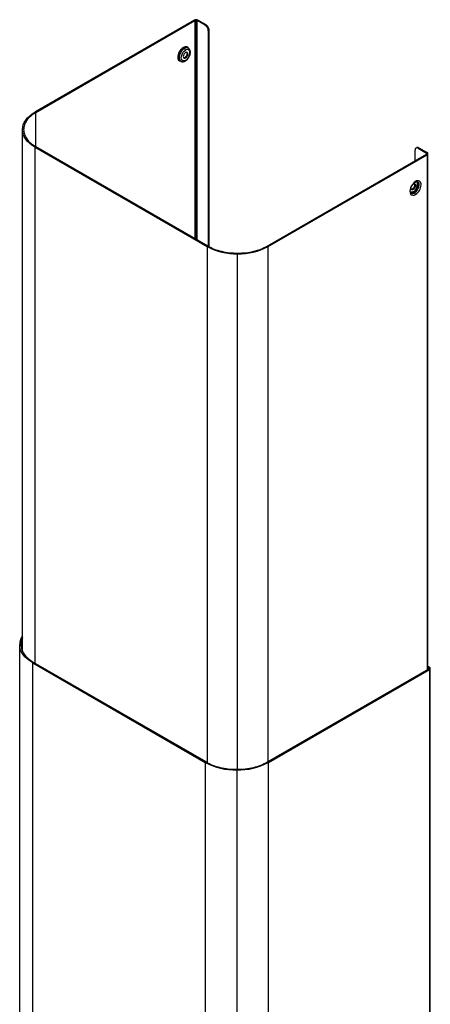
# Model space of a CAD drawing. Header units: millimetres. Extents: x -390 to 680, y -36 to 1377.
# Tile 6 of 6: x 125 to 408, y 697 to 1377. Entities that reach past the tile are written whole.
import ezdxf

# ---------------------------------------------------------------- set-up
doc = ezdxf.new("R2010")
doc.units = ezdxf.units.MM

msp = doc.modelspace()

# ---------------------------------------------------------------- linework, layer by layer
at = {"color": 7, "linetype": 'Continuous', "lineweight": 25}
for p, q in [((245.36, 1376.21), (135.55, 1312.81)), ((136.12, 1312.49), (245.93, 1375.88)), ((245.93, 1375.88), (245.93, 1225.42)), ((246.64, 1376.05), (246.64, 1225.01)), ((253, 1372.62), (247.34, 1375.88)), ((247.34, 1224.6), (247.34, 1375.88)), ((253.57, 1372.94), (247.91, 1376.21)), ((253.57, 1372.94), (253, 1372.62)), ((254.5, 1371.03), (255.07, 1371.36)), ((255.12, 1368.94), (255.69, 1369.27)), ((255.12, 1368.94), (255.12, 1220.14)), ((255.69, 1219.87), (255.69, 1369.27)), ((240.45, 1353.2), (241.01, 1352.88)), ((241.37, 1356.96), (240.66, 1357.36)), ((234.97, 1350.2), (234.26, 1350.61)), ((235.36, 1348.18), (236.07, 1347.78)), ((136.12, 1288.81), (136.12, 1312.49)), ((126.82, 940.72), (126.82, 1300.65)), ((135.55, 1288.49), (254.27, 1219.95)), ((135.55, 932.27), (135.55, 1288.49)), ((254.84, 1220.27), (136.12, 1288.81)), ((397.89, 1279.18), (397.89, 1286.53)), ((399.07, 1288.23), (398.51, 1287.9)), ((400.01, 1287.75), (400.57, 1288.08)), ((400.01, 1287.75), (405.66, 1284.49)), ((400.57, 1288.08), (406.23, 1284.81)), ((295.85, 1220.27), (405.66, 1283.67)), ((296.42, 1219.95), (406.23, 1283.34)), ((405.66, 1284.49), (405.66, 1283.67)), ((406.23, 1283.34), (406.23, 927.78)), ((406.76, 928.08), (406.76, 1284.08)), ((395.02, 1260.3), (395.11, 1260.83)), ((398.2, 1262.13), (397.64, 1262.46)), ((399.94, 1262.97), (400.64, 1262.56)), ((254.27, 1219.95), (254.27, 863.81)), ((296.42, 864.39), (296.42, 1219.95)), ((275.34, 859.1), (275.34, 1214.91)), ((124.9, 577.68), (124.9, 945.13)), ((133.92, 932.56), (253, 863.81)), ((133.92, 565.11), (133.92, 932.56)), ((253.57, 864.14), (134.49, 932.88)), ((295.99, 864.14), (407.29, 928.39)), ((296.56, 863.81), (407.86, 928.07)), ((406.76, 930.17), (407.86, 929.53)), ((406.76, 929.52), (407.29, 929.21)), ((407.29, 929.21), (407.29, 928.39)), ((407.86, 928.07), (407.86, 566.34)), ((408.38, 567.07), (408.38, 928.8)), ((253, 863.81), (253, 496.37)), ((296.56, 496.37), (296.56, 863.81)), ((274.78, 858.61), (274.78, 491.16))]:
    msp.add_line(p, q, dxfattribs=at)
at = {"color": 7, "linetype": 'Continuous', "lineweight": 25, "flags": 128}
for points in [[(239.42, 1348.45), (238.48, 1348.08), (237.64, 1348.09), (236.96, 1348.47), (236.53, 1349.2), (236.38, 1350.2), (236.53, 1351.37), (236.96, 1352.6), (237.64, 1353.77), (238.48, 1354.76), (239.42, 1355.47)], [(241.01, 1352.88), (240.89, 1353.51), (240.55, 1353.91), (240.03, 1354.01), (239.42, 1353.8), (238.81, 1353.3), (238.3, 1352.61), (237.95, 1351.81), (237.83, 1351.04)], [(237.83, 1351.04), (237.95, 1350.41), (238.3, 1350.01), (238.81, 1349.91), (239.42, 1350.12), (240.03, 1350.61), (240.55, 1351.31), (240.89, 1352.1), (241.01, 1352.88)], [(240.45, 1353.2), (240.33, 1352.43), (239.98, 1351.64), (239.47, 1350.94), (238.86, 1350.45), (238.25, 1350.24), (238.05, 1350.24)], [(240.23, 1354.01), (240.33, 1353.84), (240.45, 1353.2)], [(126.82, 1300.65), (126.96, 1302.34), (127.39, 1304.01), (128.1, 1305.64), (129.09, 1307.23), (130.34, 1308.76), (131.84, 1310.21), (133.59, 1311.56), (135.55, 1312.81)], [(135.55, 1288.49), (133.59, 1289.74), (131.84, 1291.09), (130.34, 1292.54), (129.09, 1294.07), (128.1, 1295.66), (127.39, 1297.29), (126.96, 1298.96), (126.82, 1300.65)], [(398.17, 1264.81), (397.16, 1264.07), (396.22, 1263.08), (395.42, 1261.9), (394.8, 1260.62), (394.41, 1259.31), (394.28, 1258.07), (394.41, 1256.99), (394.8, 1256.13), (395.42, 1255.55), (396.22, 1255.3), (397.16, 1255.4), (398.17, 1255.83)], [(133.92, 932.56), (131.89, 933.85), (130.09, 935.25), (128.54, 936.75), (127.25, 938.32), (126.23, 939.97), (125.49, 941.66), (125.05, 943.39), (124.9, 945.13)]]:
    msp.add_lwpolyline(points, dxfattribs=at)
at = {"color": 7, "linetype": 'Continuous', "lineweight": 25}
for centre, radius, start, end in [((246.58, 1373.92), 2.6, 88.8559, 118.04024), ((246.69, 1373.92), 2.6, 61.95976, 91.1441), ((250.71, 1368.94), 4.33, 28.85561, 58.04533), ((250.8, 1368.79), 4.33, 1.9565, 31.14373), ((242.4, 1350.24), 8.15, 122.60548, 177.39452), ((238.17, 1357.36), 0.307, 182.60548, 237.39452), ((239.56, 1354.94), 2.67, 65.69288, 125.61758), ((240.27, 1354.53), 2.67, 65.69288, 125.61758), ((237.89, 1355.4), 1.54, 2.60548, 57.39452), ((240.61, 1354.01), 1.88, 350.78596, 129.20329), ((235.86, 1354.01), 6.61, 302.60548, 357.39452), ((236.86, 1350.32), 2.61, 173.70115, 234.98667), ((238.95, 1348.39), 0.479, 304.03939, 7.25753), ((399.39, 1286.67), 1.51, 125.69804, 185.62038), ((399.13, 1286.52), 1.51, 54.38183, 114.31395), ((405.86, 1283.99), 0.905, 5.6948, 65.62534), ((405.86, 1284.17), 0.905, 294.37466, 354.3052), ((397.69, 1264.75), 0.479, 303.91688, 7.26982), ((399.69, 1262.95), 2.4, 350.78596, 129.20329), ((397.38, 1263.16), 2.28, 355.24106, 44.94661), ((397.51, 1263.16), 2.43, 355.51514, 42.14452), ((398.44, 1262.8), 2.22, 353.70115, 54.98667), ((395.33, 1259.49), 2.2, 254.25476, 305.76399), ((393.05, 1263.27), 6.61, 302.60548, 357.39452), ((396.92, 1257.72), 0.307, 182.60548, 237.39452), ((393.74, 1262.88), 6.92, 302.60548, 357.39452), ((393.61, 1262.95), 8.45, 302.60548, 357.39452), ((396.14, 1258.89), 2.27, 245.99261, 305.59142), ((396.63, 1255.76), 1.54, 2.60548, 57.39452), ((274.49, 1257.9), 43, 241.95976, 271.1441), ((276.2, 1257.9), 43, 268.8559, 298.04024), ((136.38, 944.95), 11.47, 146.36957, 179.11684), ((407.48, 928.71), 0.905, 5.6948, 65.62534), ((407.48, 928.89), 0.905, 294.37466, 354.3052), ((273.89, 903.04), 44.44, 241.95976, 271.1441), ((275.67, 903.04), 44.44, 268.8559, 298.04024)]:
    msp.add_arc(centre, radius, start, end, dxfattribs=at)
for points, knots in [([(246.64, 1376.05), (246.49, 1376.04), (246.22, 1376.02), (246.02, 1375.93), (245.93, 1375.88)], [0, 0, 0, 0, 0.559223, 1, 1, 1, 1]), ([(247.34, 1375.88), (247.23, 1375.94), (247.02, 1376.03), (246.75, 1376.05), (246.64, 1376.05)], [0, 0, 0, 0, 0.559238, 1, 1, 1, 1]), ([(255.07, 1371.36), (254.82, 1371.73), (254.37, 1372.39), (253.81, 1372.77), (253.57, 1372.94)], [0, 0, 0, 0, 0.55924, 1, 1, 1, 1]), ([(255.69, 1369.27), (255.65, 1369.65), (255.58, 1370.34), (255.22, 1371.05), (255.07, 1371.36)], [0, 0, 0, 0, 0.5592407, 1, 1, 1, 1]), ([(237.87, 1357.35), (237.36, 1356.99), (236.34, 1356.26), (235.05, 1354.48), (234.18, 1352.5), (233.87, 1350.55), (234.19, 1348.99), (234.86, 1348.07), (235.51, 1348), (235.72, 1347.98)], [0, 0, 0, 0, 0.154371, 0.308742, 0.463113, 0.617484, 0.771855, 0.926226, 1, 1, 1, 1]), ([(241.34, 1356.84), (241.05, 1357.2), (240.51, 1357.86), (239.21, 1357.96), (238.31, 1357.55), (237.87, 1357.35)], [0, 0, 0, 0, 0.377917, 0.688957, 1, 1, 1, 1]), ([(239.22, 1347.99), (239.39, 1348.1), (239.89, 1348.41), (240.66, 1349.12), (241.46, 1350.12), (242.1, 1351.26), (242.55, 1352.47), (242.78, 1353.68), (242.75, 1354.79), (242.48, 1355.74), (242.03, 1356.49), (241.57, 1356.8), (241.36, 1356.95)], [0, 0, 0, 0, 0.059533, 0.169086, 0.278247, 0.387191, 0.49659, 0.607111, 0.719695, 0.820404, 0.914933, 1, 1, 1, 1]), ([(234.97, 1350.2), (235.02, 1349.66), (235.12, 1348.58), (235.75, 1348.05), (236.06, 1347.78)], [0, 0, 0, 0, 0.501692, 1, 1, 1, 1]), ([(236.06, 1347.79), (236.08, 1347.78), (236.33, 1347.58), (236.95, 1347.44), (237.84, 1347.44), (238.61, 1347.66), (239.06, 1347.91), (239.22, 1347.99)], [0, 0, 0, 0, 0.022687, 0.298231, 0.569014, 0.85139, 1, 1, 1, 1]), ([(400.57, 1288.08), (400.26, 1288.22), (399.7, 1288.47), (399.26, 1288.3), (399.07, 1288.23)], [0, 0, 0, 0, 0.559241, 1, 1, 1, 1]), ([(405.96, 1284.08), (405.94, 1284.16), (405.91, 1284.32), (405.74, 1284.43), (405.66, 1284.49)], [0, 0, 0, 0, 0.5592231, 1, 1, 1, 1]), ([(405.66, 1283.67), (405.76, 1283.74), (405.92, 1283.86), (405.95, 1284.01), (405.96, 1284.08)], [0, 0, 0, 0, 0.5592383, 1, 1, 1, 1]), ([(395.23, 1256.84), (395.19, 1256.86), (395.03, 1256.92), (394.83, 1257.2), (394.61, 1257.77), (394.54, 1258.59), (394.67, 1259.59), (395, 1260.67), (395.51, 1261.75), (396.17, 1262.75), (396.93, 1263.6), (397.55, 1264.1), (397.88, 1264.3), (397.96, 1264.35)], [0, 0, 0, 0, 0.037822, 0.143034, 0.240198, 0.344204, 0.447138, 0.5508, 0.655513, 0.760706, 0.865536, 0.969122, 1, 1, 1, 1]), ([(397.96, 1264.35), (398.09, 1264.42), (398.47, 1264.62), (399.02, 1264.76), (399.46, 1264.75), (399.63, 1264.65), (399.7, 1264.61)], [0, 0, 0, 0, 0.1620618, 0.4709517, 0.7820597, 1, 1, 1, 1]), ([(396.65, 1257.79), (396.52, 1257.72), (396.12, 1257.51), (395.51, 1257.38), (395.03, 1257.39), (394.85, 1257.52), (394.83, 1257.53)], [0, 0, 0, 0, 0.1969572, 0.5746841, 0.9540232, 1, 1, 1, 1]), ([(394.9, 1257.16), (395.1, 1257.09), (395.64, 1256.92), (396.33, 1257.25), (396.75, 1257.46)], [0, 0, 0, 0, 0.382429, 1, 1, 1, 1]), ([(398.2, 1262.13), (398.18, 1261.88), (398.13, 1261.37), (397.76, 1260.55), (397.24, 1259.83), (396.61, 1259.33), (395.99, 1259.11), (395.46, 1259.22), (395.09, 1259.62), (395.05, 1260.07), (395.02, 1260.3)], [0, 0, 0, 0, 0.124994, 0.249987, 0.37498, 0.499973, 0.624967, 0.74996, 0.874953, 1, 1, 1, 1]), ([(395.31, 1259.52), (395.35, 1259.51), (395.56, 1259.45), (396.05, 1259.67), (396.67, 1260.16), (397.2, 1260.87), (397.57, 1261.7), (397.61, 1262.21), (397.64, 1262.46)], [0, 0, 0, 0, 0.046395, 0.237099, 0.427804, 0.618509, 0.809214, 1, 1, 1, 1]), ([(396.16, 1262.69), (396.31, 1262.82), (396.66, 1263.13), (397.24, 1263.31), (397.76, 1263.21), (398.13, 1262.81), (398.18, 1262.36), (398.2, 1262.13)], [0, 0, 0, 0, 0.156181, 0.367114, 0.578046, 0.788978, 1, 1, 1, 1]), ([(397.64, 1262.46), (397.61, 1262.68), (397.56, 1263.12), (397.34, 1263.46), (397.17, 1263.49), (397.17, 1263.49)], [0, 0, 0, 0, 0.499923, 0.999845, 1, 1, 1, 1]), ([(126.82, 949.54), (126.63, 949.2), (125.82, 947.78), (125.75, 946.27), (125.7, 945.13)], [0, 0, 0, 0, 0.241246, 1, 1, 1, 1]), ([(407.58, 928.8), (407.57, 928.89), (407.54, 929.04), (407.37, 929.16), (407.29, 929.21)], [0, 0, 0, 0, 0.559223, 1, 1, 1, 1]), ([(407.29, 928.39), (407.38, 928.46), (407.55, 928.58), (407.57, 928.73), (407.58, 928.8)], [0, 0, 0, 0, 0.559238, 1, 1, 1, 1])]:
    msp.add_open_spline(points, degree=3, knots=knots, dxfattribs=at)
for points in [[(238.72, 1356.69), (238.23, 1356.35), (237.24, 1355.65), (236, 1353.93), (235.14, 1352), (235.02, 1350.8), (234.97, 1350.2)], [(136.12, 1312.49), (134.85, 1311.67), (132.31, 1310.03), (129.68, 1307.09), (127.94, 1303.94), (127.73, 1301.75), (127.62, 1300.65)], [(127.62, 1300.65), (127.73, 1299.55), (127.94, 1297.36), (129.68, 1294.21), (132.31, 1291.27), (134.85, 1289.63), (136.12, 1288.81)], [(396.75, 1257.46), (397.17, 1257.75), (398.01, 1258.35), (399.06, 1259.8), (399.79, 1261.44), (399.89, 1262.46), (399.94, 1262.97)], [(254.84, 1220.27), (256.26, 1219.54), (259.09, 1218.08), (264.18, 1216.56), (269.65, 1215.56), (273.45, 1215.43), (275.34, 1215.37)], [(275.34, 1215.37), (277.24, 1215.43), (281.04, 1215.56), (286.5, 1216.56), (291.6, 1218.08), (294.43, 1219.54), (295.85, 1220.27)], [(125.7, 945.13), (125.81, 943.99), (126.03, 941.73), (127.83, 938.46), (130.56, 935.42), (133.18, 933.73), (134.49, 932.88)], [(253.57, 864.14), (255.03, 863.38), (257.97, 861.87), (263.23, 860.3), (268.89, 859.26), (272.81, 859.13), (274.78, 859.07)], [(274.78, 859.07), (276.74, 859.13), (280.67, 859.26), (286.32, 860.3), (291.59, 861.87), (294.52, 863.38), (295.99, 864.14)]]:
    msp.add_open_spline(points, degree=3, dxfattribs=at)

doc.saveas('drawing.dxf')
